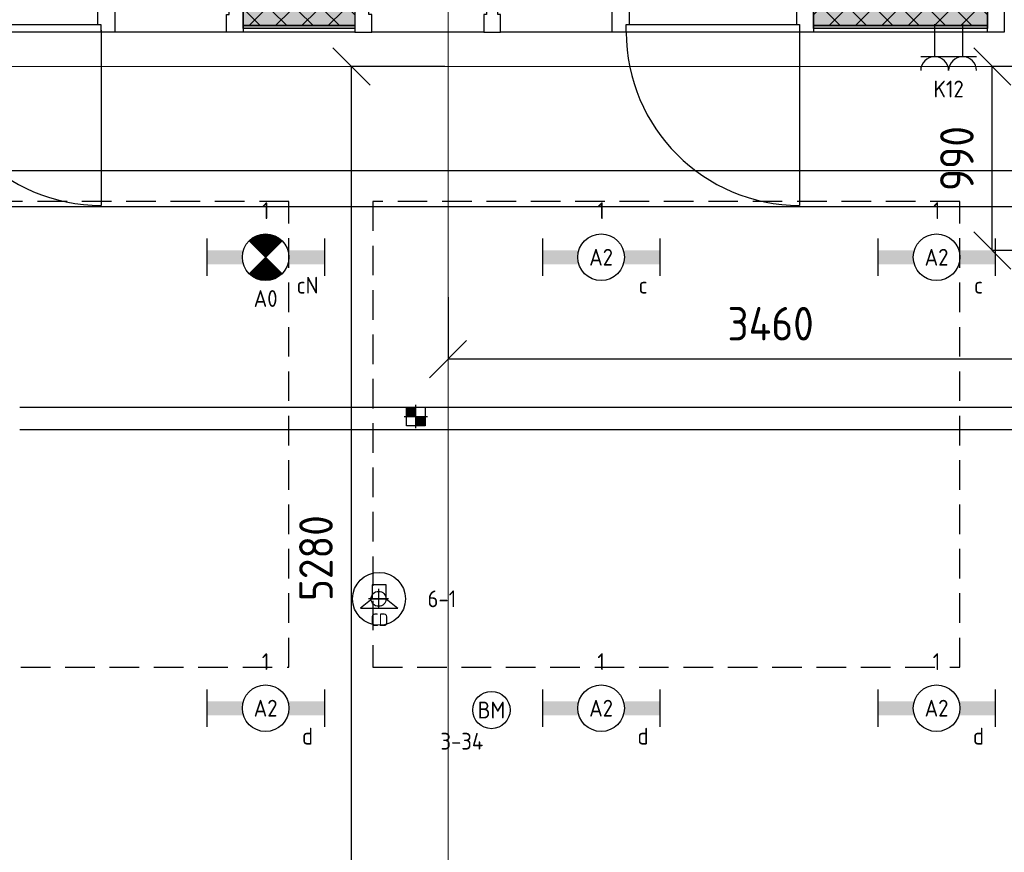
# Model space of a CAD drawing. Header units: millimetres. Extents: x -38031 to 110605, y -30229 to 92226.
# Tile 155 of 256: x 67062 to 72345, y 10084 to 14552. Entities that reach past the tile are written whole.
import ezdxf
from ezdxf.enums import TextEntityAlignment as Align

# ---------------------------------------------------------------- set-up
doc = ezdxf.new("R2010")
doc.units = ezdxf.units.MM
doc.header["$LTSCALE"] = 50
doc.set_wipeout_variables(frame=1)
doc.header["$PDMODE"] = 1
doc.linetypes.add('HIDDEN2', pattern=[4.7625, 3.175, -1.5875])
doc.linetypes.add('STYLE_07', pattern=[1.875, 0.625, -0.20828, 0.625, -0.20836, 0.06943, -0.13893])
for name, color, linetype in [('AL$1A---_ALGEMEEN', 8, 'Continuous'), ('AL------_MAATV', 200, 'Continuous'), ('AL------_MAATVOERING', 2, 'Continuous'), ('AL------_SPARING', 2, 'Continuous'), ('AM$1A---_ARCERING', 8, 'Continuous'), ('BOUWKUNDIG', 8, 'Continuous'), ('EB6421--_ATTRIB', 2, 'Continuous'), ('EB6511--_ATTRIB', 2, 'Continuous'), ('EL6131--_KG', 3, 'Continuous'), ('EL6222--', 3, 'Continuous'), ('EL6311--', 3, 'Continuous'), ('el6311--nv', 7, 'Continuous'), ('EL6421--', 3, 'Continuous'), ('EL6511--', 3, 'Continuous'), ('LICHT_TEXT018', 1, 'Continuous'), ('versterkte strook', 7, 'Continuous')]:
    doc.layers.add(name, color=color, linetype=linetype)
doc.layers.add('stramien', color=1, linetype='Continuous', lineweight=15)
doc.styles.add('BURO-018', font='iso.shx', dxfattribs={"height": 90})
doc.styles.add('NORATT', font='isocp.shx')
doc.styles.get("Standard").update_dxf_attribs({"font": 'iso.shx'})
doc.dimstyles.new('STABICAD', dxfattribs={"dimscale": 100, "dimtxt": 1.8, "dimasz": 2, "dimexe": 0, "dimexo": 2.5, "dimgap": 1.5, "dimtad": 0, "dimdec": 0, "dimrnd": 10, "dimzin": 0, "dimdsep": 46, "dimtxsty": 'Standard', "dimblk1": 'OBLIQUE', "dimblk2": 'OBLIQUE', "dimsah": 1, "dimcen": -3, "dimadec": 0, "dimazin": 0, "dimtfac": 1, "dimtdec": 0, "dimtofl": 0, "dimtmove": 2, "dimatfit": 3, "dimfxl": 0, "dimtvp": 1.055556, "dimtolj": 1, "dimtzin": 0, "dimarcsym": 0})
pattern_1 = [(135, (0, 0), (70.7107, 70.7107), []), (45, (299.34, -299.34), (70.7107, -70.7107), [])]

# ---------------------------------------------------------------- blocks, each defined once
blk = doc.blocks.new('_Oblique')
at = {"color": 0, "linetype": 'ByBlock', "lineweight": -2}
blk.add_line((-0.5, -0.5), (0.5, 0.5), dxfattribs=at)
blk = doc.blocks.new('*D76')
at = {"layer": 'AL------_MAATVOERING', "color": 0, "lineweight": -2}
for p, q in [((69360, 13063.3), (69360, 12730.2)), ((72822.4, 13063.3), (72822.4, 12730.2)), ((72822.4, 12730.2), (69360, 12730.2))]:
    blk.add_line(p, q, dxfattribs=at)
at = {"layer": 'Defpoints', "color": 0}
for p in [(69360, 13313.3), (72822.4, 13313.3), (69360, 12730.2)]:
    blk.add_point(p, dxfattribs=at)
at = {"layer": 'AL------_MAATVOERING', "color": 0, "lineweight": -2, "xscale": 200, "yscale": 200, "zscale": 200, "rotation": 180}
blk.add_blockref('_Oblique', (69360, 12730.2), dxfattribs=at)
at = {"layer": 'AL------_MAATVOERING', "color": 0, "lineweight": -2, "xscale": 200, "yscale": 200, "zscale": 200}
blk.add_blockref('_Oblique', (72822.4, 12730.2), dxfattribs=at)
at = {"layer": 'AL------_MAATVOERING', "color": 0, "insert": (71091.2, 12920.2), "char_height": 180, "attachment_point": 5}
blk.add_mtext('\\A1;3460', dxfattribs=at)
blk = doc.blocks.new('*D77')
at = {"layer": 'AL------_MAATVOERING', "color": 0, "lineweight": -2}
for p, q in [((72572.4, 14300), (72280.6, 14300)), ((72280.6, 13313.3), (72280.6, 14300)), ((72572.4, 13313.3), (72280.6, 13313.3))]:
    blk.add_line(p, q, dxfattribs=at)
at = {"layer": 'Defpoints', "color": 0}
for p in [(72280.6, 14300), (72822.4, 14300), (72822.4, 13313.3)]:
    blk.add_point(p, dxfattribs=at)
at = {"layer": 'AL------_MAATVOERING', "color": 0, "lineweight": -2, "xscale": 200, "yscale": 200, "zscale": 200}
for p, rotation in [((72280.6, 14300), 90), ((72280.6, 13313.3), 270)]:
    blk.add_blockref('_Oblique', p, dxfattribs=dict(at, rotation=rotation))
at = {"layer": 'AL------_MAATVOERING', "color": 0, "insert": (72090.6, 13806.6), "char_height": 180, "attachment_point": 5, "rotation": 90}
blk.add_mtext('\\A1;990', dxfattribs=at)
blk = doc.blocks.new('*D79')
at = {"layer": 'AL------_MAATVOERING', "color": 0, "lineweight": -2}
for p, q in [((69342.4, 14300), (68841.6, 14300)), ((68841.6, 9024.7), (68841.6, 14300)), ((69342.4, 9024.7), (68841.6, 9024.7))]:
    blk.add_line(p, q, dxfattribs=at)
at = {"layer": 'Defpoints', "color": 0}
for p in [(68841.6, 14300), (69592.4, 14300), (69592.4, 9024.7)]:
    blk.add_point(p, dxfattribs=at)
at = {"layer": 'AL------_MAATVOERING', "color": 0, "lineweight": -2, "xscale": 200, "yscale": 200, "zscale": 200}
for p, rotation in [((68841.6, 14300), 90), ((68841.6, 9024.7), 270)]:
    blk.add_blockref('_Oblique', p, dxfattribs=dict(at, rotation=rotation))
at = {"layer": 'AL------_MAATVOERING', "color": 0, "insert": (68651.6, 11662.4), "char_height": 180, "attachment_point": 5, "rotation": 90}
blk.add_mtext('\\A1;5280', dxfattribs=at)
blk = doc.blocks.new('1115B6630')
at = {"color": 0}
for p, q in [((-6.3, 2), (-6.3, -2)), ((6.3, 2), (6.3, -2))]:
    blk.add_line(p, q, dxfattribs=at)
at = {"color": 0, "linetype": 'Continuous'}
blk.add_circle((0, 0), 2.5, dxfattribs=at)
at = {"color": 0}
for points in [[(-2.5, 0.75), (-6.3, 0.75), (-2.5, -0.75), (-6.3, -0.75)], [(2.5, 0.75), (6.3, 0.75), (2.5, -0.75), (6.3, -0.75)]]:
    blk.add_solid(points, dxfattribs=at)
at = {"color": 0, "linetype": 'Continuous', "style": 'BURO-018'}
for tag, p in [('E_GKAST', (0, 8)), ('E_GROEP', (0, 5)), ('E_SGROEP', (4.5, 5)), ('E_ARMCODE', (0, 0)), ('E_SLET', (4.5, -3))]:
    blk.add_attdef(tag, text='', height=1.8, dxfattribs=at).set_placement(p, align=Align.MIDDLE)
blk = doc.blocks.new('E00018')
at = {"color": 0, "linetype": 'Continuous'}
for p, q in [((-1.77, -1.77), (1.77, 1.77)), ((1.77, -1.77), (-1.77, 1.77))]:
    blk.add_line(p, q, dxfattribs=at)
at = {"color": 0, "linetype": 'Continuous', "const_width": 2.5}
for points in [[(-0.88, 0.88, -0.198912), (0, 1.25, -0.198912), (0.88, 0.88, -1)], [(-0.88, -0.88, 0.198912), (0, -1.25, 0.198912), (0.88, -0.88, 1)]]:
    blk.add_lwpolyline(points, format="xyb", dxfattribs=at)
blk = doc.blocks.new('1115B6630-NO1')
at = {"color": 0}
for p, q in [((-6.3, 2), (-6.3, -2)), ((6.3, 2), (6.3, -2))]:
    blk.add_line(p, q, dxfattribs=at)
at = {"color": 0, "linetype": 'Continuous'}
blk.add_circle((0, 0), 2.5, dxfattribs=at)
at = {"color": 0}
for points in [[(-2.5, 0.75), (-6.3, 0.75), (-2.5, -0.75), (-6.3, -0.75)], [(2.5, 0.75), (6.3, 0.75), (2.5, -0.75), (6.3, -0.75)]]:
    blk.add_solid(points, dxfattribs=at)
at = {"color": 0, "zscale": 50}
blk.add_blockref('E00018', (0, 0), dxfattribs=at)
at = {"color": 0, "linetype": 'Continuous', "style": 'BURO-018'}
for tag, p in [('E_GKAST', (0, 8)), ('E_GROEP', (0, 5)), ('E_SGROEP', (4.5, 5)), ('E_ARMCODE', (0, 0)), ('E_SLET', (4.5, -3))]:
    blk.add_attdef(tag, text='', height=1.8, dxfattribs=at).set_placement(p, align=Align.MIDDLE)
blk = doc.blocks.new('E00126')
at = {"color": 0, "linetype": 'Continuous'}
for p, q in [((-3, 4.5), (3, 4.5)), ((-1.5, 1), (-1.5, 4.5)), ((1.5, 1), (1.5, 4.5))]:
    blk.add_line(p, q, dxfattribs=at)
for centre in [(-1.5, 6), (1.5, 6)]:
    blk.add_arc(centre, 1.5, 180, 0, dxfattribs=at)
at = {"color": 0, "linetype": 'Continuous', "style": 'BURO-018'}
for tag, p in [('E_GKAST', (0, 11.5)), ('E_GROEP', (0, 8.5)), ('E_SGROEP', (4.5, 8.5))]:
    blk.add_attdef(tag, text='', height=1.8, dxfattribs=at).set_placement(p, align=Align.MIDDLE)
at = {"color": 0, "linetype": 'Continuous', "style": 'BURO-018', "flags": 1}
for tag, p in [('E_VERMCODE', (13, 8.5)), ('E_MATCODE', (0, 0))]:
    blk.add_attdef(tag, text='', height=1.8, dxfattribs=at).set_placement(p, align=Align.MIDDLE)
blk = doc.blocks.new('E00497')
at = {"color": 0}
for p, q in [((0, 0.75), (1, 2)), ((1, -2), (1, 2)), ((0, 0.75), (-1.5, 0.75)), ((0, -0.75), (0, 0.75)), ((-1.5, -0.75), (0, -0.75)), ((0, -0.75), (1, -2))]:
    blk.add_line(p, q, dxfattribs=at)
blk.add_line((-1.5, 0.75), (-1.5, -0.75))
blk.add_circle((0, 0), 2.84, dxfattribs=at)
at = {"color": 0, "linetype": 'Continuous', "style": 'BURO-018'}
blk.add_attdef('E_TEXT1', text='', height=1.8, dxfattribs=at).set_placement((0, 4.5), align=Align.MIDDLE)
at = {"color": 0, "linetype": 'Continuous', "style": 'BURO-018', "flags": 1}
blk.add_attdef('E_MATCODE', text='', height=1.8, dxfattribs=at).set_placement((0, 0), align=Align.MIDDLE)
blk = doc.blocks.new('E-GK-GTC-783C')
at = {"color": 0, "linetype": 'Continuous'}
for p, q in [((-0.5, 60), (0.5, 60)), ((-0.5, -60), (0.5, -60))]:
    blk.add_line(p, q, dxfattribs=at)
blk = doc.blocks.new('Centraaldoos')
at = {"color": 1, "linetype": 'Continuous'}
for p, q in [((0, -2), (0, 2)), ((-2, 0), (2, 0))]:
    blk.add_line(p, q, dxfattribs=at)
at = {"color": 0, "linetype": 'Continuous'}
blk.add_circle((0, 0), 1.5, dxfattribs=at)
at = {"color": 0, "linetype": 'Continuous', "style": 'BURO-018'}
blk.add_attdef('AL_POSNR', text='', height=1.8, dxfattribs=at).set_placement((0, 3), align=Align.CENTER)
at = {"color": 0, "linetype": 'Continuous', "style": 'BURO-018', "flags": 1}
blk.add_attdef('AL_OMS', (0, 0), '', height=1.8, dxfattribs=at)
at = {"layer": 'AL------_MAATV', "style": 'BURO-018'}
blk.add_text('CD', height=2.531, rotation=180, dxfattribs=at).set_placement((1.61, 5.48))
blk = doc.blocks.new('Sparing 100x100')
at = {"color": 1, "linetype": 'Continuous'}
for p, q in [((0, -2.5), (0, 2.5)), ((-2.5, 0), (2.5, 0))]:
    blk.add_line(p, q, dxfattribs=at)
at = {"color": 0, "linetype": 'Continuous'}
for p, q in [((-2, 2), (2, 2)), ((-2, -2), (-2, 2)), ((2, 2), (2, -2)), ((2, -2), (-2, -2))]:
    blk.add_line(p, q, dxfattribs=at)
for points in [[(-2, 2), (0, 2), (-2, 0), (0, 0)], [(0, 0), (2, 0), (0, -2), (2, -2)]]:
    blk.add_solid(points, dxfattribs=at)
at = {"color": 0, "linetype": 'Continuous', "style": 'BURO-018'}
blk.add_attdef('AL_POSNR', text='', height=1.8, dxfattribs=at).set_placement((0, 3), align=Align.CENTER)
at = {"color": 0, "linetype": 'Continuous', "style": 'BURO-018', "flags": 1}
blk.add_attdef('AL_OMS', (0, 0), '', height=1.8, dxfattribs=at)
blk = doc.blocks.new('E00123')
at = {"color": 0, "linetype": 'Continuous'}
blk.add_circle((0, 0), 2, dxfattribs=at)
at = {"color": 0, "linetype": 'Continuous', "style": 'BURO-018'}
for tag, p in [('E_TEXT1', (0, 4.5)), ('E_TEXT2', (0, 0))]:
    blk.add_attdef(tag, text='', height=1.8, dxfattribs=at).set_placement(p, align=Align.MIDDLE)
at = {"color": 0, "linetype": 'Continuous', "style": 'BURO-018', "flags": 1}
blk.add_attdef('E_MATCODE', (0, 0), '', height=1.8, dxfattribs=at)
blk = doc.blocks.new('32x 90x139')
at = {"color": 0}
blk.add_wipeout([(0, 45), (-94, 45), (-94, 30), (-139, 30), (-139, -30), (-94, -30), (-94, -45), (0, -45)], dxfattribs=at).dxf.layer = 'AL$1A---_ALGEMEEN'
at = {"layer": 'AL$1A---_ALGEMEEN', "color": 0}
blk.add_lwpolyline([(0, 45), (-94, 45), (-94, 30), (-139, 30), (-139, -30), (-94, -30), (-94, -45), (0, -45)], close=True, dxfattribs=at)
blk = doc.blocks.new('Group-25')
at = {"layer": 'AM$1A---_ARCERING', "linetype": 'Continuous', "lineweight": 0}
for points in [[(-1113.502, 131), (-180.002, 131), (-180.002, 116), (-1113.502, 116)], [(-1113.502, 116), (-180.002, 116), (-180.002, 35), (-1113.502, 35)], [(-1113.502, 35), (-180.002, 35), (-180.002, 20), (-1113.502, 20)]]:
    blk.add_hatch(color=256, dxfattribs=at).paths.add_polyline_path(points)
at = {"layer": 'AM$1A---_ARCERING', "linetype": 'Continuous', "lineweight": 5}
h = blk.add_hatch(dxfattribs=at)
h.set_pattern_fill('ISOLATIE', color=256, style=0, pattern_type=2)
h.set_pattern_definition(pattern_1)
h.paths.add_polyline_path([(-1113.502, 116), (-180.002, 116), (-180.002, 35), (-1113.502, 35)])
at = {"layer": 'AL$1A---_ALGEMEEN', "color": 0}
for points in [[(-1113.502, 131), (-180.002, 131), (-180.002, 116), (-1113.502, 116)], [(-1113.502, 116), (-180.002, 116), (-180.002, 35), (-1113.502, 35)], [(-1113.502, 35), (-180.002, 35), (-180.002, 20), (-1113.502, 20)]]:
    blk.add_lwpolyline(points, close=True, dxfattribs=at)
blk = doc.blocks.new('Group-26')
at = {"layer": 'AM$1A---_ARCERING', "linetype": 'Continuous', "lineweight": 0}
for points in [[(-4173.5, 131), (-3574.3, 131), (-3574.3, 116), (-4173.5, 116)], [(-4173.5, 116), (-3574.3, 116), (-3574.3, 35), (-4173.5, 35)], [(-4173.5, 35), (-3574.3, 35), (-3574.3, 20), (-4173.5, 20)]]:
    blk.add_hatch(color=256, dxfattribs=at).paths.add_polyline_path(points)
at = {"layer": 'AM$1A---_ARCERING', "linetype": 'Continuous', "lineweight": 5}
h = blk.add_hatch(dxfattribs=at)
h.set_pattern_fill('ISOLATIE', color=256, style=0, pattern_type=2)
h.set_pattern_definition(pattern_1)
h.paths.add_polyline_path([(-4173.5, 116), (-3574.3, 116), (-3574.3, 35), (-4173.5, 35)])
at = {"layer": 'AL$1A---_ALGEMEEN', "color": 0}
for points in [[(-4173.5, 131), (-3574.3, 131), (-3574.3, 116), (-4173.5, 116)], [(-4173.5, 116), (-3574.3, 116), (-3574.3, 35), (-4173.5, 35)], [(-4173.5, 35), (-3574.3, 35), (-3574.3, 20), (-4173.5, 20)]]:
    blk.add_lwpolyline(points, close=True, dxfattribs=at)
blk = doc.blocks.new('32x_hout-mk 825-p')
at = {"layer": 'AL$1A---_ALGEMEEN', "color": 0}
for points in [[(-4863.5, 139), (-2193.5, 139), (-2193.5, 0), (-4863.5, 0)], [(-1113.5, 139), (-90, 139), (-90, 0), (-1113.5, 0)]]:
    blk.add_lwpolyline(points, close=True, dxfattribs=at)
at = {"layer": 'AL$1A---_ALGEMEEN', "color": 0, "rotation": 270}
blk.add_blockref('32x 90x139', (-2838.5, 0), dxfattribs=at)
at = {"color": 0}
for points in [[(-4953.5, 139), (-4863.5, 139), (-4863.5, 0), (-4953.5, 0)], [(-4263.5, 94), (-4248.5, 94), (-4248.5, 139), (-4173.5, 139), (-4173.5, 0), (-4263.5, 0)], [(-2193.5, 139), (-2103.5, 139), (-2103.5, 0), (-2193.5, 0)], [(-1203.5, 139), (-1113.5, 139), (-1113.5, 0), (-1203.5, 0)], [(-180, 139), (-90, 139), (-90, 0), (-180, 0)]]:
    blk.add_wipeout(points, dxfattribs=at).dxf.layer = 'AL$1A---_ALGEMEEN'
at = {"layer": 'AL$1A---_ALGEMEEN', "color": 0}
for points in [[(-4953.5, 139), (-4863.5, 139), (-4863.5, 0), (-4953.5, 0)], [(-4263.5, 94), (-4248.5, 94), (-4248.5, 139), (-4173.5, 139), (-4173.5, 0), (-4263.5, 0)], [(-2193.5, 139), (-2103.5, 139), (-2103.5, 0), (-2193.5, 0)], [(-1203.5, 139), (-1113.5, 139), (-1113.5, 0), (-1203.5, 0)], [(-180, 139), (-90, 139), (-90, 0), (-180, 0)]]:
    blk.add_lwpolyline(points, close=True, dxfattribs=at)
for name in ['Group-26', 'Group-25']:
    blk.add_blockref(name, (0, 0), dxfattribs=at)
at = {"color": 0}
for points in [[(-3484.3, 94), (-3499.3, 94), (-3499.3, 139), (-3574.3, 139), (-3574.3, 0), (-3484.3, 0)], [(-5868.5, 40), (-4938.5, 40), (-4938.5, 0), (-5868.5, 0)], [(-2118.5, 40), (-1188.5, 40), (-1188.5, 0), (-2118.5, 0)]]:
    blk.add_wipeout(points, dxfattribs=at).dxf.layer = 'AL$1A---_ALGEMEEN'
at = {"layer": 'AL$1A---_ALGEMEEN', "color": 0}
for p, q in [((-4936.4, 10), (-4936.4, -930)), ((-1188.5, 10), (-1188.5, -930))]:
    blk.add_line(p, q, dxfattribs=at)
for points in [[(-3484.3, 94), (-3499.3, 94), (-3499.3, 139), (-3574.3, 139), (-3574.3, 0), (-3484.3, 0)], [(-5868.5, 40), (-4938.5, 40), (-4938.5, 0), (-5868.5, 0)], [(-2118.5, 40), (-1188.5, 40), (-1188.5, 0), (-2118.5, 0)]]:
    blk.add_lwpolyline(points, close=True, dxfattribs=at)
for centre in [(-4936.4, 0), (-1188.5, 0)]:
    blk.add_arc(centre, 930, 180, 270, dxfattribs=at)
blk = doc.blocks.new('200254 W 211 30-06-2008')
at = {"layer": 'AL$1A---_ALGEMEEN', "xscale": 0.02, "yscale": 0.02, "zscale": 0.02}
blk.add_blockref('32x_hout-mk 825-p', (20483.45, 3305.65), dxfattribs=at)
at = {"layer": 'AL$1A---_ALGEMEEN'}
blk.add_lwpolyline([(20672.45, 3212.76), (20672.45, 3224.76), (20746.35, 3224.76), (20746.35, 3290.76), (20349.45, 3290.76), (20349.45, 3188.76), (20456.45, 3188.76), (20456.45, 3200.76), (20564.45, 3200.76), (20564.45, 3212.76)], close=True, dxfattribs=at)
at = {"layer": 'stramien', "linetype": 'STYLE_07', "ltscale": 50}
for p, q in [((20421.95, 2695.43), (20421.95, 4240.03)), ((18923.73, 3301.95), (21069.22, 3301.95))]:
    blk.add_line(p, q, dxfattribs=at)

msp = doc.modelspace()

# ---------------------------------------------------------------- block references
at = {"layer": 'BOUWKUNDIG', "xscale": 50, "yscale": 50, "zscale": 50}
msp.add_blockref('200254 W 211 30-06-2008', (-951737.5, -150797.3), dxfattribs=at)

# ---------------------------------------------------------------- next in the draw order: linework, layer by layer
at = {"layer": 'LICHT_TEXT018', "linetype": 'HIDDEN2'}
for points in [[(65639, 11076.9), (68506.4, 11076.9), (68506.4, 13576.9), (65639, 13576.9)], [(68956.4, 11076.9), (72106.4, 11076.9), (72106.4, 13576.9), (68956.4, 13576.9)]]:
    msp.add_lwpolyline(points, close=True, dxfattribs=at)
at = {"layer": 'versterkte strook'}
msp.add_line((-4775.7, 13550), (104346.1, 13550), dxfattribs=at)

# ---------------------------------------------------------------- next in the draw order: block references
at = {"layer": 'AL------_SPARING', "xscale": 25, "yscale": 25, "zscale": 25}
msp.add_blockref('Sparing 100x100', (69187.2, 12423), dxfattribs=at)
at = {"layer": 'AL------_SPARING', "xscale": 26.66666666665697, "yscale": 26.66666666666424, "zscale": 26.66666666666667, "rotation": 180}
msp.add_blockref('Centraaldoos', (68987.3, 11444), dxfattribs=at)
at = {"layer": 'EL6131--_KG', "xscale": 7180.980597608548}
msp.add_blockref('E-GK-GTC-783C', (70652.2, 12412.6), dxfattribs=at)
at = {"layer": 'EL6222--'}
ref = msp.add_blockref('E00126', (72046.2, 14578.2), dxfattribs=dict(at, xscale=50, yscale=50, zscale=50, rotation=180))
ref.add_attrib('E_GROEP', 'K12', dxfattribs={"layer": '0', "color": 1, "linetype": 'Continuous', "height": 90, "style": 'BURO-018'}).set_placement((72046.2, 14179.8), align=Align.MIDDLE)
at = {"layer": 'EL6311--'}
ref = msp.add_blockref('1115B6630', (70181.4, 13276.9), dxfattribs=dict(at, xscale=50, yscale=50, zscale=50))
ref.add_attrib('E_ARMCODE', 'A2', dxfattribs={"layer": '0', "color": 1, "linetype": 'Continuous', "height": 90, "style": 'BURO-018'}).set_placement((70181.4, 13276.9), align=Align.MIDDLE)
ref.add_attrib('E_SLET', 'c', dxfattribs={"layer": '0', "color": 1, "linetype": 'Continuous', "height": 90, "style": 'BURO-018'}).set_placement((70406.4, 13126.9), align=Align.MIDDLE)
ref.add_attrib('E_GROEP', '1', dxfattribs={"layer": '0', "color": 1, "linetype": 'Continuous', "height": 90, "style": 'BURO-018'}).set_placement((70181.4, 13526.9), align=Align.MIDDLE)
ref = msp.add_blockref('1115B6630', (71981.4, 13276.9), dxfattribs=dict(at, xscale=50, yscale=50, zscale=50))
ref.add_attrib('E_ARMCODE', 'A2', dxfattribs={"layer": '0', "color": 1, "linetype": 'Continuous', "height": 90, "style": 'BURO-018'}).set_placement((71981.4, 13276.9), align=Align.MIDDLE)
ref.add_attrib('E_SLET', 'c', dxfattribs={"layer": '0', "color": 1, "linetype": 'Continuous', "height": 90, "style": 'BURO-018'}).set_placement((72206.4, 13126.9), align=Align.MIDDLE)
ref.add_attrib('E_GROEP', '1', dxfattribs={"layer": '0', "color": 1, "linetype": 'Continuous', "height": 90, "style": 'BURO-018'}).set_placement((71981.4, 13526.9), align=Align.MIDDLE)
ref = msp.add_blockref('1115B6630', (68381.4, 10857.2), dxfattribs=dict(at, xscale=50, yscale=50, zscale=50))
ref.add_attrib('E_ARMCODE', 'A2', dxfattribs={"layer": '0', "color": 1, "linetype": 'Continuous', "height": 90, "style": 'BURO-018'}).set_placement((68381.4, 10857.2), align=Align.MIDDLE)
ref.add_attrib('E_SLET', 'd', dxfattribs={"layer": '0', "color": 1, "linetype": 'Continuous', "height": 90, "style": 'BURO-018'}).set_placement((68606.4, 10707.2), align=Align.MIDDLE)
ref.add_attrib('E_GROEP', '1', dxfattribs={"layer": '0', "color": 1, "linetype": 'Continuous', "height": 90, "style": 'BURO-018'}).set_placement((68381.4, 11107.2), align=Align.MIDDLE)
ref = msp.add_blockref('1115B6630', (70181.4, 10857.2), dxfattribs=dict(at, xscale=50, yscale=50, zscale=50))
ref.add_attrib('E_ARMCODE', 'A2', dxfattribs={"layer": '0', "color": 1, "linetype": 'Continuous', "height": 90, "style": 'BURO-018'}).set_placement((70181.4, 10857.2), align=Align.MIDDLE)
ref.add_attrib('E_SLET', 'd', dxfattribs={"layer": '0', "color": 1, "linetype": 'Continuous', "height": 90, "style": 'BURO-018'}).set_placement((70406.4, 10707.2), align=Align.MIDDLE)
ref.add_attrib('E_GROEP', '1', dxfattribs={"layer": '0', "color": 1, "linetype": 'Continuous', "height": 90, "style": 'BURO-018'}).set_placement((70181.4, 11107.2), align=Align.MIDDLE)
ref = msp.add_blockref('1115B6630', (71981.4, 10857.2), dxfattribs=dict(at, xscale=50, yscale=50, zscale=50))
ref.add_attrib('E_ARMCODE', 'A2', dxfattribs={"layer": '0', "color": 1, "linetype": 'Continuous', "height": 90, "style": 'BURO-018'}).set_placement((71981.4, 10857.2), align=Align.MIDDLE)
ref.add_attrib('E_SLET', 'd', dxfattribs={"layer": '0', "color": 1, "linetype": 'Continuous', "height": 90, "style": 'BURO-018'}).set_placement((72206.4, 10707.2), align=Align.MIDDLE)
ref.add_attrib('E_GROEP', '1', dxfattribs={"layer": '0', "color": 1, "linetype": 'Continuous', "height": 90, "style": 'BURO-018'}).set_placement((71981.4, 11107.2), align=Align.MIDDLE)
at = {"layer": 'el6311--nv'}
ref = msp.add_blockref('1115B6630-NO1', (68381.4, 13276.9), dxfattribs=dict(at, xscale=50, yscale=50, zscale=50))
ref.add_attrib('E_ARMCODE', 'A0', dxfattribs={"layer": '0', "color": 1, "linetype": 'Continuous', "height": 90, "style": 'BURO-018'}).set_placement((68381.4, 13055.4), align=Align.MIDDLE)
ref.add_attrib('E_SLET', 'cN', dxfattribs={"layer": '0', "color": 1, "linetype": 'Continuous', "height": 90, "style": 'BURO-018'}).set_placement((68606.4, 13126.9), align=Align.MIDDLE)
ref.add_attrib('E_GROEP', '1', dxfattribs={"layer": '0', "color": 1, "linetype": 'Continuous', "height": 90, "style": 'BURO-018'}).set_placement((68381.4, 13526.9), align=Align.MIDDLE)
at = {"layer": 'EL6421--', "linetype": 'HIDDEN2'}
ref = msp.add_blockref('E00497', (68989.9, 11444), dxfattribs=dict(at, xscale=50, yscale=50, zscale=50, rotation=270))
ref.add_attrib('E_TEXT1', '6-1', dxfattribs={"layer": 'EB6421--_ATTRIB', "color": 1, "linetype": 'Continuous', "height": 90, "style": 'NORATT'}).set_placement((69327.1, 11444), align=Align.MIDDLE)
at = {"layer": 'EL6511--'}
ref = msp.add_blockref('E00123', (69593.1, 10847.3), dxfattribs=dict(at, xscale=50, yscale=50, zscale=50))
ref.add_attrib('E_TEXT2', 'BM', dxfattribs={"layer": 'EB6511--_ATTRIB', "color": 1, "linetype": 'Continuous', "height": 90, "style": 'BURO-018'}).set_placement((69593.1, 10847.3), align=Align.MIDDLE)
ref.add_attrib('E_TEXT1', '3-34', dxfattribs={"layer": 'EB6511--_ATTRIB', "color": 1, "linetype": 'Continuous', "height": 90, "style": 'BURO-018'}).set_placement((69434.2, 10680), align=Align.MIDDLE)

# ---------------------------------------------------------------- next in the draw order: dimensions: what is measured, and where the dimension line sits
at = {"layer": 'AL------_MAATVOERING'}
for base, p1, p2, picture, middle in [((68841.6, 14300), (69592.4, 9024.7), (69592.4, 14300), '*D79', (68651.6, 11662.4)), ((72280.6, 14300), (72822.4, 13313.3), (72822.4, 14300), '*D77', (72090.6, 13806.6))]:
    dim = msp.add_linear_dim(base=base, p1=p1, p2=p2, angle=90, dimstyle='STABICAD', dxfattribs=at)
    dim.commit()
    dim.dimension.update_dxf_attribs({"geometry": picture, "text_midpoint": middle})
dim = msp.add_linear_dim(base=(69360, 12730.2), p1=(72822.4, 13313.3), p2=(69360, 13313.3), dimstyle='STABICAD', dxfattribs=at)
dim.commit()
dim.dimension.update_dxf_attribs({"geometry": '*D76', "text_midpoint": (71091.2, 12920.2)})

doc.saveas('drawing.dxf')
